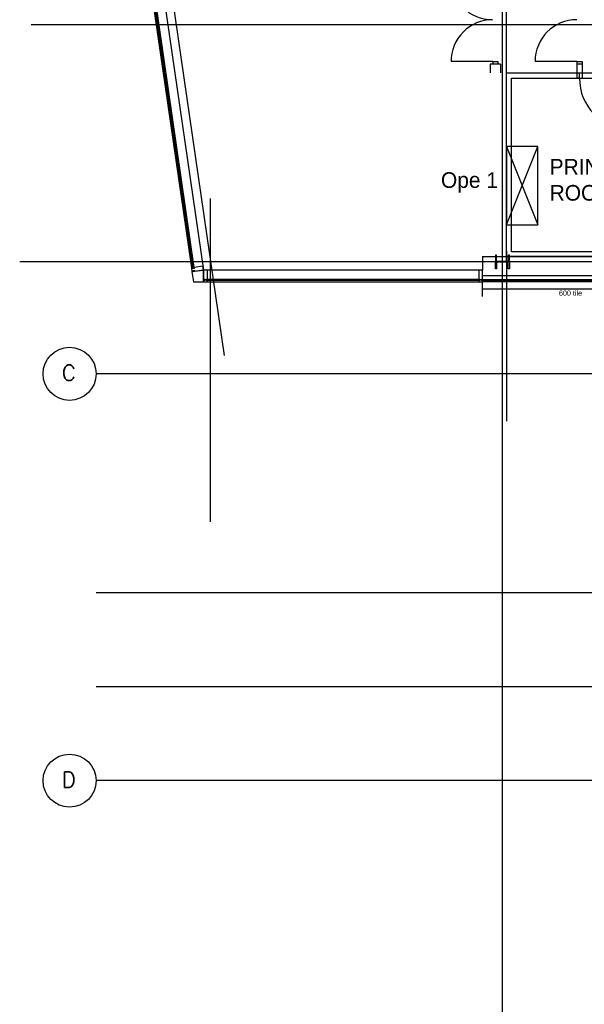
# Model space of a CAD drawing. Header units: millimetres. Extents: x -312551 to 250764, y -35891 to 59426.
# Tile 217 of 256: x 83057 to 93876, y 24122 to 42999. Entities that reach past the tile are written whole.
import ezdxf
from ezdxf.enums import TextEntityAlignment as Align

# ---------------------------------------------------------------- set-up
doc = ezdxf.new("R2010")
doc.units = ezdxf.units.MM
doc.header["$LTSCALE"] = 2.5
doc.linetypes.add('CUSTOM2', pattern=[0.375, 0.25, -0.125])
for name, color, linetype in [('curtain walling', 7, 'Continuous'), ('GLAZING', 1, 'Continuous'), ('NF ARCH', 4, 'Continuous'), ('NF-AS BUILT', 7, 'Continuous'), ('NF-BUBBLE', 3, 'Continuous'), ('NF-GRIDS', 252, 'Continuous'), ('NF-Steel columns', 6, 'Continuous'), ('NF-TEXT', 1, 'Continuous'), ('REGUS-FURNITURE', 40, 'Continuous'), ('Service ducts', 2, 'Continuous'), ('TERR TILE 600', 160, 'Continuous'), ('Terracotta Tile', 30, 'Continuous'), ('WALLS', 7, 'Continuous')]:
    doc.layers.add(name, color=color, linetype=linetype)
doc.styles.add('ROMANS', font='romans.shx', dxfattribs={"width": 0.8})

# ---------------------------------------------------------------- blocks, each defined once
blk = doc.blocks.new('BUBBLEGRID')
at = {"layer": 'NF-BUBBLE'}
blk.add_circle((-678, 0), 678, dxfattribs=at)
at = {"layer": 'NF-BUBBLE', "color": 1, "style": 'ROMANS'}
blk.add_attdef('888', text='', height=400, dxfattribs=at).set_placement((-698, -173), align=Align.CENTER)
blk = doc.blocks.new('254')
at = {"layer": 'NF-Steel columns', "color": 2, "linetype": 'Continuous'}
for points in [[(4507, -25241), (4378, -25241), (4378, -25220), (4488, -25220, 0.414214), (4501, -25208), (4501, -25007, 0.414214), (4488, -24995), (4378, -24995), (4378, -24974), (4507, -24974)], [(4507, -25241), (4637, -25241), (4637, -25220), (4527, -25220, -0.414214), (4514, -25208), (4514, -25007, -0.414214), (4527, -24995), (4637, -24995), (4637, -24974), (4507, -24974)]]:
    blk.add_lwpolyline(points, format="xyb", dxfattribs=at)
blk = doc.blocks.new('Door')
at = {"layer": 'REGUS-FURNITURE'}
for p, q in [((0, 0), (0.1, 0)), ((0, 0), (0, -0.05)), ((0.1, 0), (0.1, -0.09)), ((0.1, -0.05), (0, -0.05)), ((0.1, -0.05), (1.09, -0.05)), ((0.1, -0.09), (1.09, -0.09)), ((1.09, -0.09), (1.09, -0.05)), ((0.1, -1.036), (0, -1.036)), ((0, -1.086), (0, -1.036)), ((0, -1.086), (0.1, -1.086)), ((0.1, -1.036), (0.1, -1.086))]:
    blk.add_line(p, q, dxfattribs=at)
blk.add_arc((0.1, -0.045), 0.991, 270, 357.3974, dxfattribs=at)

msp = doc.modelspace()

# ---------------------------------------------------------------- linework, layer by layer
at = {"color": 8}
msp.add_line((85162.5, 49035.2), (86975.4, 36558.7), dxfattribs=at)
at = {"ltscale": 500000}
msp.add_line((92382.8, 38570), (92382.8, 35300), dxfattribs=at)
for p, q in [((91927.8, 38092.6), (95527.8, 38092.6)), ((95527.8, 38012.6), (91927.8, 38012.6))]:
    msp.add_line(p, q)
at = {"layer": 'curtain walling'}
for points in [[(86382.4, 38171.4), (86379.1, 38193.6), (86403.9, 38197.2), (86407.1, 38175), (86580.3, 38200.1), (86569.5, 38274.3), (86396.3, 38249.2), (86399.5, 38226.9), (86374.8, 38223.3), (86371.6, 38245.6), (86346.8, 38242), (86357.6, 38167.8), (86382.4, 38171.4)], [(86655.3, 38000.1), (86632.8, 38000.1), (86632.8, 38025.1), (86655.3, 38025.1), (86655.3, 38200.1), (86580.3, 38200.1), (86580.3, 38025.1), (86602.8, 38025.1), (86602.8, 38000.1), (86580.3, 38000.1), (86580.3, 37975.1), (86655.3, 37975.1), (86655.3, 38000.1)], [(91927.8, 38000.1), (91905.3, 38000.1), (91905.3, 38025.1), (91927.8, 38025.1), (91927.8, 38200.1), (91852.8, 38200.1), (91852.8, 38025.1), (91875.3, 38025.1), (91875.3, 38000.1), (91852.8, 38000.1), (91852.8, 37975.1), (91927.8, 37975.1), (91927.8, 38000.1)]]:
    msp.add_lwpolyline(points, dxfattribs=at)
msp.add_lwpolyline([(86357.6, 38167.8), (86385.6, 37975.1), (86580.3, 37975.1), (86580.3, 38200.1)], close=True, dxfattribs=at)
at = {"layer": 'GLAZING'}
for p, q in [((84915.3, 48093.7), (86346.8, 38242)), ((84936.8, 48119.5), (86371.6, 38245.6)), ((84961.5, 48123.1), (86396.3, 38249.2)), ((85138, 48126), (86580.3, 38200.1)), ((91852.8, 38200.1), (86655.3, 38200.1)), ((86655.3, 38025.1), (91852.8, 38025.1)), ((91852.8, 38000.1), (86655.3, 38000.1)), ((86655.3, 37975.1), (91852.8, 37975.1))]:
    msp.add_line(p, q, dxfattribs=at)
at = {"layer": 'NF ARCH', "linetype": 'CUSTOM2', "ltscale": 5}
msp.add_line((92382.8, 38361.6), (92382.8, 41878.2), dxfattribs=at)
at = {"layer": 'NF-AS BUILT'}
for p, q in [((92382.8, 41186.7), (92382.8, 47835.2)), ((92122.3, 42198.8), (91322.3, 42195.9)), ((92072.3, 42148.8), (92072.3, 41978.2)), ((92272.3, 42148.8), (92072.3, 42148.8)), ((92122.3, 42198.8), (92222.3, 42199.2)), ((92122.3, 42198.8), (92122.5, 42148.8)), ((92222.3, 42199.2), (92222.5, 42149.2)), ((92272.3, 42148.8), (92272.3, 41978.2)), ((93733.3, 42199.2), (92933.3, 42199.2)), ((93733.3, 42199.2), (93833.3, 42199.2)), ((93733.3, 42199.2), (93733.3, 42149.2)), ((93733.3, 42149.6), (93733.3, 41978.2)), ((93833.3, 42149.6), (93733.3, 42149.6)), ((93833.3, 42199.2), (93833.3, 42149.2)), ((93833.3, 42149.6), (93833.3, 41878.2)), ((92382.8, 41978.2), (93833.3, 41978.2)), ((92382.8, 38456.7), (92382.8, 41186.7)), ((92382.8, 41186.7), (92382.8, 41186.7)), ((96009.4, 38456.7), (92382.8, 38456.7))]:
    msp.add_line(p, q, dxfattribs=at)
msp.add_lwpolyline([(94919.3, 38456.7), (94919.3, 38456.7), (92382.8, 38456.7), (92382.8, 41978.2), (94919.3, 41978.2)], dxfattribs=at)
msp.add_lwpolyline([(94819.3, 38545.7), (92482.8, 38545.7), (92482.8, 41878.2), (94819.3, 41878.2)], close=True, dxfattribs=at)
for centre, start, end in [((92116.5, 43798.8), 180.20727, 270.20727), ((92122.3, 42198.8), 90.20727, 180.20727), ((93733.3, 42199.2), 90, 180)]:
    msp.add_arc(centre, 800, start, end, dxfattribs=at)
at = {"layer": 'NF-GRIDS'}
for p, q in [((92307.8, -27784), (92307.8, 58409.3)), ((98514, 42899.5), (83279.6, 42899.5)), ((98518.9, 42899.6), (83284.5, 42899.6)), ((86711.3, 33370.6), (86711.3, 39572.6)), ((98518.9, 38355.1), (83057.4, 38355.1)), ((164549.8, 36209.5), (84521.8, 36209.5)), ((119982.8, 32009.5), (84521.8, 32009.5)), ((128745.1, 30209.5), (84521.8, 30209.5)), ((164549.8, 28409.5), (84521.8, 28409.5))]:
    msp.add_line(p, q, dxfattribs=at)
at = {"layer": 'Service ducts'}
msp.add_lwpolyline([(92382.8, 39065.7), (92982.8, 39065.7), (92982.8, 40565.7), (92382.8, 40565.7), (92382.8, 39065.7), (92982.8, 40565.7), (92382.8, 40565.7), (92982.8, 39065.7)], dxfattribs=at)
at = {"layer": 'TERR TILE 600'}
for p, q in [((91927.8, 37691.6), (91927.8, 37975.1)), ((95519.8, 37831.4), (91927.8, 37831.4))]:
    msp.add_line(p, q, dxfattribs=at)
at = {"layer": 'Terracotta Tile'}
for points in [[(91927.8, 37990.1), (92519.8, 37990.1), (92519.8, 37975.1), (91927.8, 37975.1)], [(92527.8, 37990.1), (93119.8, 37990.1), (93119.8, 37975.1), (92527.8, 37975.1)], [(93127.8, 37990.1), (93719.8, 37990.1), (93719.8, 37975.1), (93127.8, 37975.1)], [(93727.8, 37990.1), (94319.8, 37990.1), (94319.8, 37975.1), (93727.8, 37975.1)]]:
    msp.add_lwpolyline(points, close=True, dxfattribs=at)
at = {"layer": 'WALLS'}
for p, q in [((91927.8, 38456.7), (96009.4, 38456.7)), ((91927.8, 38456.7), (91927.8, 38200.1)), ((91927.8, 37975.1), (91927.8, 38025.1))]:
    msp.add_line(p, q, dxfattribs=at)

# ---------------------------------------------------------------- block references
at = {"layer": 'NF-AS BUILT', "xscale": 1000, "yscale": 1000, "zscale": 1000, "rotation": 270}
msp.add_blockref('Door', (94819.3, 41978.2), dxfattribs=at)
at = {"layer": 'NF-GRIDS', "xscale": 0.75, "yscale": 0.75, "zscale": 0.75}
for p, values in [((84521.8, 36209.5), {'888': 'C'}), ((84521.8, 28409.5), {'888': 'D'})]:
    msp.add_blockref('BUBBLEGRID', p, dxfattribs=at).add_auto_attribs(values)
at = {"layer": 'NF-Steel columns', "rotation": 90}
msp.add_blockref('254', (67200.3, 33847.6), dxfattribs=at)

# ---------------------------------------------------------------- texts
at = {"layer": 'NF-TEXT', "insert": (93212.4, 40330), "char_height": 300, "width": 2089.638, "attachment_point": 1}
msp.add_mtext('PRINT ROOM', dxfattribs=at)
at = {"layer": 'Service ducts', "insert": (91129.8, 40074.6), "char_height": 300, "width": 3421.538, "attachment_point": 1}
msp.add_mtext('Ope 1', dxfattribs=at)
at = {"layer": 'TERR TILE 600', "insert": (93389.4, 37807), "char_height": 100, "width": 524, "attachment_point": 1}
msp.add_mtext('600 tile', dxfattribs=at)

doc.saveas('drawing.dxf')
